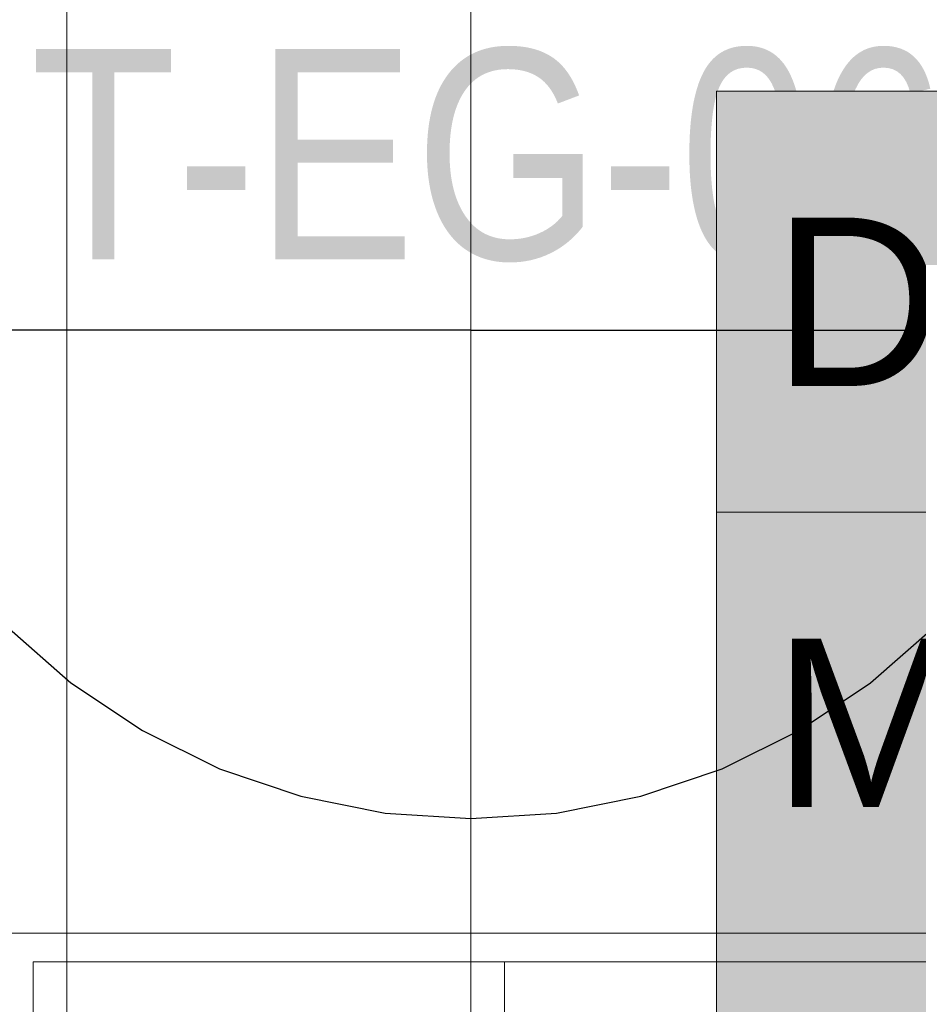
# Model space of a CAD drawing. Extents: x -223 to 557, y -138 to 606.
# Tile 54 of 256: x 18 to 28, y 19 to 31. Entities that reach past the tile are written whole.
import ezdxf
from ezdxf.lldxf.tags import DXFTag

# ---------------------------------------------------------------- set-up
doc = ezdxf.new("R2010")
doc.units = 0
doc.layers.get('0').update_dxf_attribs({"lineweight": 35})
for name, color, linetype, lineweight in [('5_EG-BESTAND', 7, 'Continuous', 25), ('5_EG-NEU', 7, 'Continuous', 25), ('5_EG-TÜRSTEMPEL', 7, 'Continuous', 25)]:
    doc.layers.add(name, color=color, linetype=linetype, lineweight=lineweight)
doc.layers.add('H_Ruecklauf_Beschriftung_OG', color=5, linetype='Continuous', lineweight=18, true_color=0x0000ff)
doc.styles.get("Standard").update_dxf_attribs({"font": 'arial.ttf'})
tags = doc.linetypes.add('ALL_S14', pattern=[0.002, 0.001, -0.001]).pattern_tags.tags
tags[6:7] = [DXFTag(74, 4), DXFTag(75, 0), DXFTag(340, '0'), DXFTag(46, 1.0), DXFTag(50, 0.0), DXFTag(44, 0.0), DXFTag(45, 0.0)]
tags[4:5] = [DXFTag(74, 4), DXFTag(75, 0), DXFTag(340, '0'), DXFTag(46, 1.0), DXFTag(50, 0.0), DXFTag(44, 0.0), DXFTag(45, 0.0)]
tags = doc.linetypes.add('PUNKT2_S9', pattern=[0.0005, 0, -0.0005]).pattern_tags.tags
tags[6:7] = [DXFTag(74, 4), DXFTag(75, 0), DXFTag(340, '0'), DXFTag(46, 1.0), DXFTag(50, 0.0), DXFTag(44, 0.0), DXFTag(45, 0.0)]
tags[4:5] = [DXFTag(74, 4), DXFTag(75, 0), DXFTag(340, '0'), DXFTag(46, 1.0), DXFTag(50, 0.0), DXFTag(44, 0.0), DXFTag(45, 0.0)]

# ---------------------------------------------------------------- blocks, each defined once
blk = doc.blocks.new('Referenz-A07ALDUO1N', base_point=(-167.675, -99.33))
at = {"layer": '5_EG-BESTAND', "color": 0, "linetype": 'ALL_S14', "lineweight": 13, "ltscale": 0.13}
for p, q in [((18.06, 142.627), (18.06, -52.993)), ((22.86, 142.627), (22.86, -53.054))]:
    blk.add_line(p, q, dxfattribs=at)
at = {"layer": '5_EG-NEU', "color": 0, "linetype": 'PUNKT2_S9', "lineweight": 13, "ltscale": 0.13}
for p, q in [((18.06, 38.557), (18.06, 19.557)), ((22.86, 38.557), (22.86, 19.557))]:
    blk.add_line(p, q, dxfattribs=at)
at = {"layer": '5_EG-NEU', "color": 0, "lineweight": 13}
for p, q in [((17.66, 18.357), (17.66, 19.557)), ((17.66, 19.557), (23.26, 19.557)), ((23.26, 19.557), (42.26, 19.557)), ((23.26, 19.557), (23.26, 18.357))]:
    blk.add_line(p, q, dxfattribs=at)
at = {"layer": '5_EG-TÜRSTEMPEL', "color": 0, "lineweight": -2}
for p, q in [((22.86, 27.057), (15.32, 27.057)), ((22.86, 27.057), (30.399, 27.057)), ((17.344, 23.541), (18.111, 22.869)), ((27.608, 22.869), (28.375, 23.541)), ((18.111, 22.869), (18.96, 22.302)), ((26.76, 22.302), (27.608, 22.869)), ((18.96, 22.302), (19.875, 21.85)), ((25.845, 21.85), (26.76, 22.302)), ((19.875, 21.85), (20.841, 21.523)), ((24.878, 21.523), (25.845, 21.85)), ((20.841, 21.523), (21.842, 21.323)), ((23.878, 21.323), (24.878, 21.523)), ((21.842, 21.323), (22.86, 21.257)), ((22.86, 21.257), (23.878, 21.323))]:
    blk.add_line(p, q, dxfattribs=at)
at = {"layer": '5_EG-TÜRSTEMPEL', "color": 0, "lineweight": -2, "insert": (17.63, 30.397), "char_height": 2.5, "attachment_point": 1}
blk.add_mtext('{\\W0.83;\\fArial;T-EG-06}', dxfattribs=at)
blk = doc.blocks.new('Bauteilbeschriftung-A07ALE3E1N', base_point=(15.02, 9.895))
at = {"color": 0, "lineweight": -2}
for p, q in [((25.78, 29.895), (64.428, 29.895)), ((25.78, 9.895), (25.78, 29.895)), ((25.78, 24.895), (64.428, 24.895)), ((25.78, 19.895), (64.428, 19.895))]:
    blk.add_line(p, q, dxfattribs=at)
at = {"color": 0, "linetype": 'ByBlock', "lineweight": -2, "ltscale": 0.18}
blk.add_line((25.78, 19.895), (15.02, 19.895), dxfattribs=at)
at = {"color": 7, "linetype": 'ByBlock', "lineweight": -2, "ltscale": 0.18, "true_color": 0xffffff}
for points in [[(25.78, 9.895), (64.428, 9.895), (25.78, 29.895)], [(64.428, 9.895), (25.78, 29.895), (64.428, 29.895)]]:
    blk.add_solid(points, dxfattribs=at)
at = {"color": 0, "linetype": 'ByBlock', "lineweight": -2, "ltscale": 0.18, "char_height": 2, "attachment_point": 1}
for s, insert in [('{\\fArial;DN 12}', (26.446, 28.395)), ('{\\fArial;Mitte Bauteil = 5 cm ab OKRD}', (26.446, 23.395))]:
    blk.add_mtext(s, dxfattribs=dict(at, insert=insert))

msp = doc.modelspace()

# ---------------------------------------------------------------- block references
at = {"color": 251, "lineweight": 25, "ltscale": 0.25, "true_color": 0x585858}
msp.add_blockref('Referenz-A07ALDUO1N', (-167.675, -99.33), dxfattribs=at)
at = {"layer": 'H_Ruecklauf_Beschriftung_OG', "ltscale": 0.18}
msp.add_blockref('Bauteilbeschriftung-A07ALE3E1N', (15.02, 9.895), dxfattribs=at)

doc.saveas('drawing.dxf')
